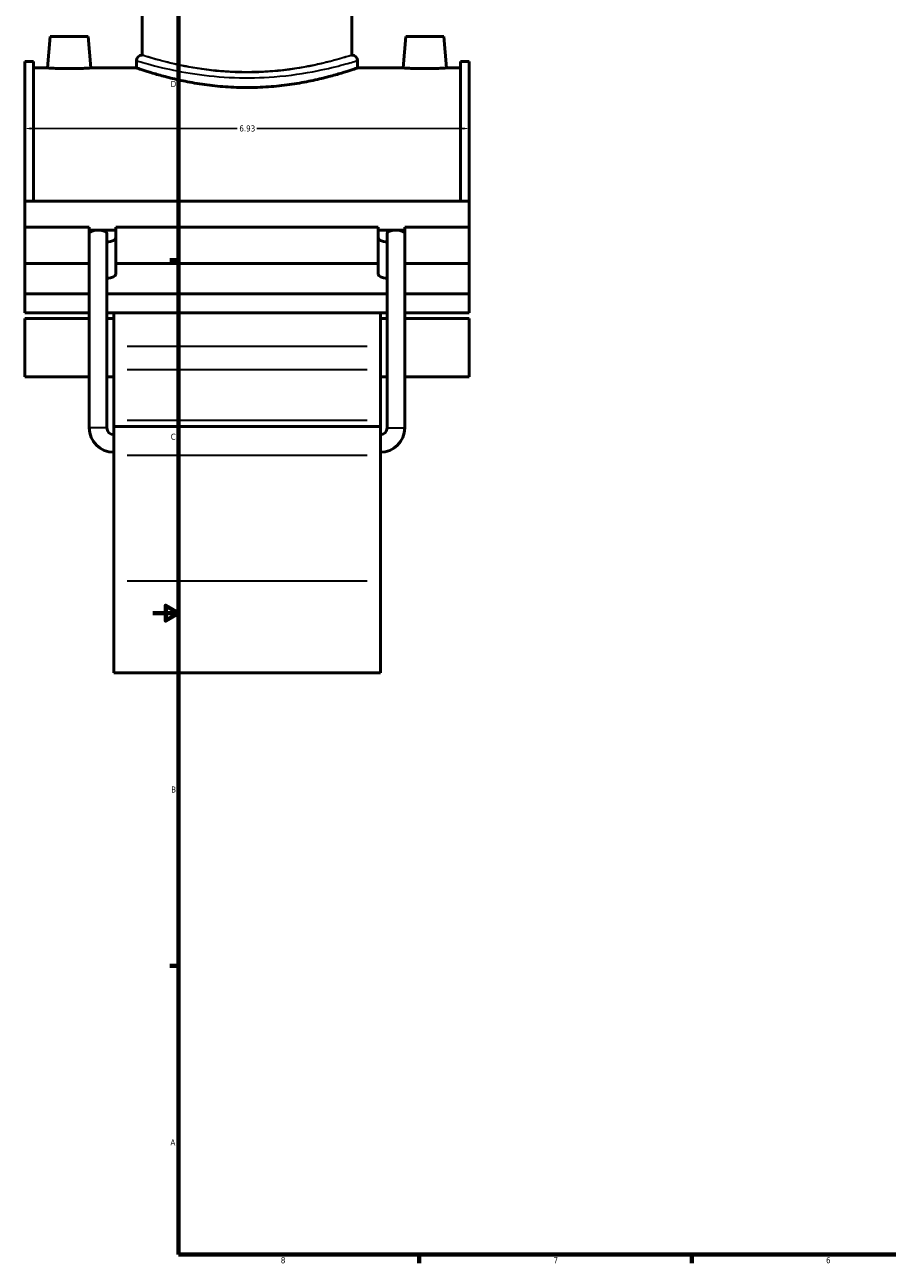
# Model space of a CAD drawing. Header units: inches. Extents: x -1.9 to 50.5, y -2.3 to 49.1.
# Tile 1 of 8: x -1.9 to 11.5, y 0.9 to 20.2. Entities that reach past the tile are written whole.
import ezdxf

# ---------------------------------------------------------------- set-up
doc = ezdxf.new("R2010")
doc.units = ezdxf.units.IN
doc.header["$MEASUREMENT"] = 0
for name, color, linetype, lineweight in [('Border (ANSI)', 7, 'Continuous', 70), ('Dimension (ANSI)', 7, 'Continuous', 25), ('Visible (ANSI)', 7, 'Continuous', 50), ('Visible Narrow (ANSI)', 7, 'Continuous', 35)]:
    doc.layers.add(name, color=color, linetype=linetype, lineweight=lineweight)
doc.styles.add('Note Text (ANSI)', font='tahoma.ttf')
doc.dimstyles.new('Default (ANSI)', dxfattribs={"dimtxt": 0.094488, "dimasz": 0.098425, "dimexe": 0.125, "dimexo": 0.0625, "dimgap": 0.031496, "dimtad": 0, "dimtih": 1, "dimtoh": 1, "dimrnd": 1e-08, "dimzin": 4, "dimdsep": 46, "dimtxsty": 'Note Text (ANSI)', "dimcen": 0.09, "dimdle": 0.393701, "dimclrd": 256, "dimclre": 256, "dimclrt": 5, "dimadec": 0, "dimazin": 1, "dimtfac": 1, "dimtofl": 0, "dimtmove": 0, "dimatfit": 3, "dimfxl": 1, "dimtolj": 1, "dimtzin": 4, "dimlwd": -1, "dimlwe": -1, "dimarcsym": 0})

# ---------------------------------------------------------------- blocks, each defined once
blk = doc.blocks.new('Borders Default Border')
at = {"layer": 'Border (ANSI)'}
for p, q in [((0.5, 16.5), (0.366, 16.5)), ((0.5, 5.5), (0.366, 5.5)), ((4.25, 1), (4.25, 0.866)), ((8.5, 1), (8.5, 0.866))]:
    blk.add_line(p, q, dxfattribs=at)
at = {"layer": 'Border (ANSI)', "flags": 128}
for points in [[(0.5, 1), (0.5, 21), (33.5, 21), (33.5, 1), (0.5, 1)], [(0.1, 11), (0.5, 11), (0.3, 11.115), (0.3, 10.885), (0.5, 11)]]:
    blk.add_lwpolyline(points, dxfattribs=at)
at = {"layer": 'Border (ANSI)', "color": 5, "true_color": 0x0000ff, "char_height": 0.0945, "attachment_point": 7, "style": 'Note Text (ANSI)'}
for s, insert in [('D', (0.378, 19.203)), ('C', (0.378, 13.701)), ('B', (0.384, 8.203)), ('A', (0.373, 2.703)), ('8', (2.094, 0.863)), ('7', (6.346, 0.866)), ('6', (10.595, 0.864))]:
    blk.add_mtext(s, dxfattribs=dict(at, insert=insert))
blk = doc.blocks.new('*D7')
at = {"layer": 'Defpoints', "color": 0, "transparency": 16777216}
for p in [(5.032, 18.554), (-1.898, 18.165), (5.032, 18.165)]:
    blk.add_point(p, dxfattribs=at)
at = {"layer": 'Dimension (ANSI)', "transparency": 16777216}
for p, q in [((-1.8, 18.554), (1.416, 18.554)), ((4.933, 18.554), (1.718, 18.554))]:
    blk.add_line(p, q, dxfattribs=at)
for points in [[(-1.8, 18.571), (-1.8, 18.538), (-1.898, 18.554)], [(4.933, 18.571), (4.933, 18.538), (5.032, 18.554)]]:
    blk.add_solid(points, dxfattribs=at)
at = {"layer": 'Dimension (ANSI)', "color": 5, "transparency": 16777216, "insert": (1.447, 18.603), "char_height": 0.0945, "attachment_point": 1, "style": 'Note Text (ANSI)'}
blk.add_mtext('\\A1;6.93', dxfattribs=at)

msp = doc.modelspace()

# ---------------------------------------------------------------- linework, layer by layer
at = {"layer": 'Visible (ANSI)'}
for p, q in [((-0.069, 19.699), (-0.069, 20.352)), ((3.203, 19.699), (3.203, 20.352)), ((-1.5, 19.991), (-1.544, 19.499)), ((-1.5, 19.991), (-0.91, 19.991)), ((-0.91, 19.991), (-0.867, 19.499)), ((4.044, 19.991), (4, 19.499)), ((4.634, 19.991), (4.044, 19.991)), ((4.634, 19.991), (4.677, 19.499)), ((-1.898, 17.421), (-1.898, 19.599)), ((-1.76, 19.599), (-1.898, 19.599)), ((-1.76, 19.599), (-1.76, 17.421)), ((-0.155, 19.613), (-0.155, 19.499)), ((3.289, 19.613), (3.289, 19.499)), ((4.893, 19.599), (4.893, 17.421)), ((5.032, 19.599), (4.893, 19.599)), ((5.032, 17.421), (5.032, 19.599)), ((-1.76, 19.499), (-1.544, 19.499)), ((-0.867, 19.499), (-0.155, 19.499)), ((3.289, 19.499), (4, 19.499)), ((4.677, 19.499), (4.893, 19.499)), ((-1.898, 17.421), (5.032, 17.421)), ((-1.898, 17.015), (-1.898, 17.421)), ((5.032, 17.015), (5.032, 17.421)), ((-1.898, 17.015), (-0.892, 17.015)), ((-1.898, 16.449), (-1.898, 17.015)), ((-0.892, 16.449), (-0.892, 17.015)), ((-0.479, 17.015), (-0.479, 16.449)), ((-0.479, 17.015), (3.612, 17.015)), ((3.612, 16.449), (3.612, 17.015)), ((4.026, 17.015), (4.026, 16.449)), ((4.026, 17.015), (5.032, 17.015)), ((5.032, 16.449), (5.032, 17.015)), ((-0.892, 16.968), (-0.793, 16.968)), ((-0.716, 16.968), (-0.479, 16.968)), ((-0.617, 13.887), (-0.617, 16.92)), ((3.612, 16.968), (3.85, 16.968)), ((3.751, 13.887), (3.751, 16.92)), ((3.927, 16.968), (4.026, 16.968)), ((-1.898, 16.449), (-0.892, 16.449)), ((-1.898, 15.978), (-1.898, 16.449)), ((-0.892, 16.284), (-0.892, 16.449)), ((-0.479, 16.449), (-0.479, 16.284)), ((-0.479, 16.449), (3.612, 16.449)), ((3.612, 16.284), (3.612, 16.449)), ((4.026, 16.449), (4.026, 16.284)), ((4.026, 16.449), (5.032, 16.449)), ((5.032, 16.449), (5.032, 15.978)), ((-0.892, 13.887), (-0.892, 16.279)), ((4.026, 13.887), (4.026, 16.279)), ((-0.892, 15.978), (-1.898, 15.978)), ((-1.898, 15.978), (-1.898, 15.683)), ((3.751, 15.978), (-0.617, 15.978)), ((5.032, 15.978), (4.026, 15.978)), ((5.032, 15.683), (5.032, 15.978)), ((-1.898, 15.683), (-0.892, 15.683)), ((-0.617, 15.683), (3.751, 15.683)), ((-0.512, 15.683), (-0.512, 15.156)), ((3.646, 15.156), (3.646, 15.683)), ((4.026, 15.683), (5.032, 15.683)), ((-1.898, 15.591), (-1.898, 14.684)), ((-1.898, 15.591), (-0.892, 15.591)), ((-0.617, 15.591), (-0.512, 15.591)), ((3.646, 15.591), (3.751, 15.591)), ((4.026, 15.591), (5.032, 15.591)), ((5.032, 14.684), (5.032, 15.591)), ((-0.512, 15.156), (-0.512, 14.798)), ((3.646, 14.798), (3.646, 15.156)), ((-1.898, 14.684), (-0.892, 14.684)), ((-0.617, 14.684), (-0.512, 14.684)), ((-0.512, 14.009), (-0.512, 14.798)), ((3.646, 14.798), (3.646, 14.009)), ((3.646, 14.684), (3.751, 14.684)), ((4.026, 14.684), (5.032, 14.684)), ((-0.512, 13.911), (-0.512, 14.009)), ((-0.512, 13.911), (-0.512, 13.463)), ((-0.512, 13.911), (3.646, 13.911)), ((3.646, 14.009), (3.646, 13.911)), ((3.646, 13.463), (3.646, 13.911)), ((-0.512, 11.502), (-0.512, 13.463)), ((3.646, 13.463), (3.646, 11.502)), ((-0.512, 11.502), (-0.512, 10.071)), ((3.646, 10.071), (3.646, 11.502)), ((-0.512, 10.071), (3.646, 10.071))]:
    msp.add_line(p, q, dxfattribs=at)
for centre, radius, start, end in [((-0.069, 19.613), 0.0861, 90, 180), ((3.203, 19.613), 0.0861, 0, 90), ((-0.512, 13.887), 0.38, 180, 270), ((-0.512, 13.887), 0.105, 180, 270), ((3.646, 13.887), 0.38, 270, 0), ((3.646, 13.887), 0.105, 270, 0)]:
    msp.add_arc(centre, radius, start, end, dxfattribs=at)
for centre, major_axis, ratio, start_param, end_param in [((-0.755, 16.92), (0.138, 0), 0.36397, 1.853028, 3.063663), ((-0.755, 16.92), (0.138, 0), 0.36397, 1.288564, 1.853028), ((-0.755, 16.92), (0.138, 0), 0.36397, 0, 1.288564), ((-0.685, 16.85), (0.207, 0), 0.34202, 5.050081, 6.283185), ((3.819, 16.85), (-0.207, 0), 0.34202, 0, 1.233105), ((3.888, 16.92), (0.138, 0), 0.36397, 1.853028, 3.141593), ((3.888, 16.92), (0.138, 0), 0.36397, 1.288564, 1.853028), ((3.888, 16.92), (0.138, 0), 0.36397, 0.07793, 1.288564), ((-0.685, 16.284), (-0.207, 0), 0.34202, 0, 0.018727), ((-0.755, 16.279), (0.138, 0), 0.36397, 3.060355, 3.141593), ((-0.685, 16.284), (0.207, 0), 0.34202, 5.050081, 6.283185), ((3.819, 16.284), (-0.207, 0), 0.34202, 0, 1.233105), ((3.819, 16.284), (0.207, 0), 0.34202, 6.264459, 6.283185), ((3.888, 16.279), (0.138, 0), 0.36397, 0, 0.081238)]:
    msp.add_ellipse(centre, major_axis=major_axis, ratio=ratio, start_param=start_param, end_param=end_param, dxfattribs=at)
for points, knots in [([(-0.867, 19.499), (-0.867, 19.499), (-0.875, 19.499), (-0.91, 19.496), (-0.936, 19.495), (-0.996, 19.492), (-1.034, 19.49), (-1.117, 19.488), (-1.163, 19.488), (-1.248, 19.488), (-1.293, 19.488), (-1.377, 19.49), (-1.415, 19.492), (-1.475, 19.495), (-1.501, 19.496), (-1.535, 19.499), (-1.544, 19.499), (-1.544, 19.499)], [1.297254, 1.297254, 1.297254, 1.297254, 1.621457, 1.621457, 1.94566, 1.94566, 2.270085, 2.270085, 2.594509, 2.594509, 2.918933, 2.918933, 3.243357, 3.243357, 3.56756, 3.56756, 3.891763, 3.891763, 3.891763, 3.891763]), ([(3.289, 19.499), (3.289, 19.499), (3.278, 19.496), (3.234, 19.481), (3.201, 19.469), (3.113, 19.441), (3.058, 19.424), (2.932, 19.387), (2.86, 19.368), (2.709, 19.329), (2.623, 19.309), (2.436, 19.272), (2.334, 19.254), (2.122, 19.225), (2.012, 19.213), (1.788, 19.197), (1.676, 19.193), (1.458, 19.193), (1.345, 19.197), (1.122, 19.213), (1.011, 19.225), (0.799, 19.254), (0.698, 19.272), (0.511, 19.309), (0.425, 19.329), (0.273, 19.368), (0.202, 19.387), (0.076, 19.424), (0.021, 19.441), (-0.067, 19.469), (-0.101, 19.481), (-0.145, 19.496), (-0.155, 19.499), (-0.155, 19.499)], [6.649986, 6.649986, 6.649986, 6.649986, 7.481012, 7.481012, 8.312038, 8.312038, 9.143063, 9.143063, 9.974089, 9.974089, 10.80556, 10.80556, 11.637031, 11.637031, 12.468502, 12.468502, 13.299972, 13.299972, 14.131443, 14.131443, 14.962914, 14.962914, 15.794385, 15.794385, 16.625856, 16.625856, 17.456882, 17.456882, 18.287907, 18.287907, 19.118933, 19.118933, 19.949959, 19.949959, 19.949959, 19.949959]), ([(4.677, 19.499), (4.677, 19.499), (4.669, 19.499), (4.634, 19.496), (4.608, 19.495), (4.548, 19.492), (4.51, 19.49), (4.427, 19.488), (4.381, 19.488), (4.339, 19.488), (4.296, 19.488), (4.251, 19.488), (4.167, 19.49), (4.129, 19.492), (4.069, 19.495), (4.043, 19.496), (4.009, 19.499), (4, 19.499), (4, 19.499)], [3.891763, 3.891763, 3.891763, 3.891763, 4.215966, 4.215966, 4.540169, 4.540169, 4.864594, 4.864594, 5.189018, 5.189018, 5.189018, 5.513442, 5.513442, 5.837866, 5.837866, 6.162069, 6.162069, 6.486272, 6.486272, 6.486272, 6.486272])]:
    msp.add_open_spline(points, degree=3, knots=knots, dxfattribs=at)
for points in [[(-0.892, 16.283), (-0.892, 16.287), (-0.892, 16.291), (-0.892, 16.295)], [(4.026, 16.295), (4.026, 16.291), (4.026, 16.287), (4.026, 16.283)]]:
    msp.add_open_spline(points, degree=3, dxfattribs=at)
at = {"layer": 'Visible Narrow (ANSI)'}
for p, q in [((3.438, 15.156), (-0.304, 15.156)), ((-0.304, 14.798), (3.438, 14.798)), ((-0.304, 14.009), (3.438, 14.009)), ((-0.619, 13.887), (-0.891, 13.887)), ((3.752, 13.887), (4.024, 13.887)), ((-0.304, 13.463), (3.438, 13.463)), ((-0.304, 11.502), (3.438, 11.502))]:
    msp.add_line(p, q, dxfattribs=at)
for points, knots in [([(3.203, 19.699), (3.203, 19.699), (3.197, 19.697), (3.157, 19.684), (3.092, 19.663), (2.897, 19.607), (2.765, 19.572), (2.423, 19.498), (2.203, 19.462), (1.777, 19.426), (1.577, 19.421), (1.175, 19.437), (0.975, 19.459), (0.612, 19.517), (0.449, 19.553), (0.147, 19.63), (0.027, 19.668), (-0.056, 19.695), (-0.069, 19.699), (-0.069, 19.699)], [19.935715, 19.935715, 19.935715, 19.935715, 20.546214, 20.546214, 22.076117, 22.076117, 23.663197, 23.663197, 25.539904, 25.539904, 27.060131, 27.060131, 28.655798, 28.655798, 30.266343, 30.266343, 32.31167, 32.31167, 33.226194, 33.226194, 33.226194, 33.226194]), ([(3.203, 19.699), (3.203, 19.699), (3.193, 19.696), (3.151, 19.683), (3.119, 19.673), (3.036, 19.649), (2.984, 19.634), (2.864, 19.602), (2.796, 19.585), (2.651, 19.552), (2.57, 19.535), (2.392, 19.502), (2.295, 19.487), (2.094, 19.462), (1.989, 19.451), (1.777, 19.438), (1.67, 19.435), (1.463, 19.435), (1.357, 19.438), (1.145, 19.451), (1.039, 19.462), (0.838, 19.487), (0.742, 19.502), (0.564, 19.535), (0.482, 19.552), (0.338, 19.585), (0.27, 19.602), (0.15, 19.634), (0.098, 19.649), (0.014, 19.673), (-0.017, 19.683), (-0.059, 19.696), (-0.069, 19.699), (-0.069, 19.699)], [6.307642, 6.307642, 6.307642, 6.307642, 7.095953, 7.095953, 7.884264, 7.884264, 8.672575, 8.672575, 9.460886, 9.460886, 10.249485, 10.249485, 11.038085, 11.038085, 11.826684, 11.826684, 12.615283, 12.615283, 13.403882, 13.403882, 14.192482, 14.192482, 14.981081, 14.981081, 15.76968, 15.76968, 16.557991, 16.557991, 17.346303, 17.346303, 18.134614, 18.134614, 18.922925, 18.922925, 18.922925, 18.922925]), ([(-0.155, 19.613), (-0.155, 19.613), (-0.142, 19.609), (-0.055, 19.583), (0.072, 19.545), (0.39, 19.47), (0.561, 19.434), (0.944, 19.377), (1.155, 19.355), (1.577, 19.34), (1.788, 19.345), (2.236, 19.38), (2.468, 19.416), (2.828, 19.488), (2.967, 19.522), (3.172, 19.578), (3.241, 19.598), (3.283, 19.611), (3.289, 19.613), (3.289, 19.613)], [-33.226194, -33.226194, -33.226194, -33.226194, -32.31167, -32.31167, -30.266343, -30.266343, -28.655798, -28.655798, -27.060131, -27.060131, -25.539904, -25.539904, -23.663197, -23.663197, -22.076117, -22.076117, -20.546214, -20.546214, -19.935715, -19.935715, -19.935715, -19.935715])]:
    msp.add_open_spline(points, degree=3, knots=knots, dxfattribs=at)

# ---------------------------------------------------------------- block references
msp.add_blockref('Borders Default Border', (0, 0))

# ---------------------------------------------------------------- dimensions: what is measured, and where the dimension line sits
at = {"layer": 'Dimension (ANSI)'}
dim = msp.add_linear_dim(base=(5.032, 18.554), p1=(-1.898, 18.165), p2=(5.032, 18.165), angle=180, dimstyle='Default (ANSI)', override={"dimgap": 0.031496, "dimtih": 0, "dimtoh": 0, "dimdec": 2, "dimse1": 1, "dimse2": 1, "dimtol": 0, "dimlim": 0, "dimtp": 0, "dimtm": 0, "dimtdec": 2, "dimatfit": 1}, dxfattribs=at)
dim.commit()
dim.dimension.update_dxf_attribs({"geometry": '*D7', "text_midpoint": (1.567, 18.554), "dimtype": 160})

doc.saveas('drawing.dxf')
